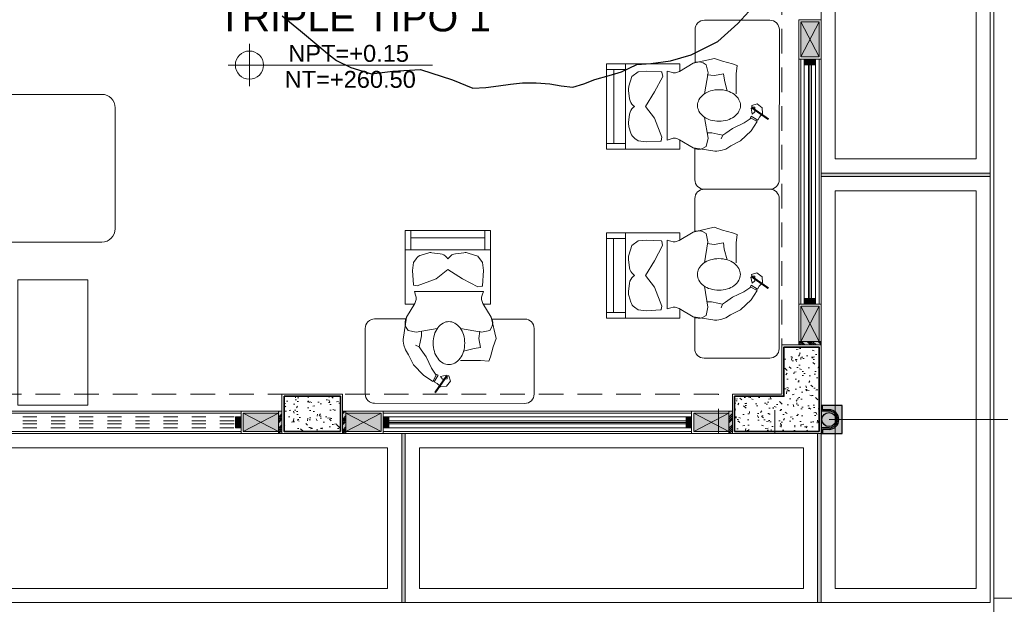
# Model space of a CAD drawing. Header units: millimetres. Extents: x -8931983 to 9630244, y 4 to 18563053.
# Tile 247 of 256: x 349150.82 to 349157.82, y 9281991.48 to 9281995.63. Entities that reach past the tile are written whole.
import ezdxf

# ---------------------------------------------------------------- set-up
doc = ezdxf.new("R2010")
doc.units = ezdxf.units.MM
for name, pattern in [('01 nivel$0$HIDDEN2', [0.1875, 0.125, -0.0625]), ('CONTINUA', [0]), ('DASHED2', [0.375, 0.25, -0.125])]:
    doc.linetypes.add(name, pattern=pattern)
for name, color, linetype, lineweight in [('.', 7, 'Continuous', 0), ('0_ CUNETAS', 151, 'Continuous', 5), ('0_MUROS 2 BAJOS', 150, 'Continuous', 9), ('0_PROYECCIONES 1', 1, 'DASHED2', 0), ('0_VANOS', 30, 'Continuous', 9), ('COLUMNAS', 3, 'Continuous', 35), ('COLUMNETAS TOP', 253, 'Continuous', 0), ('CUNETAS', 5, 'Continuous', 0), ('G-ANNO-DIMS', 7, 'Continuous', 5), ('JUNTAS DE DILATACIÓN', 160, 'CONTINUA', 9), ('MURO', 133, 'Continuous', 15), ('TARRAJEO', 32, 'Continuous', 0), ('TEXTO AMBIENTES', 7, 'Continuous', 30), ('vereda', 254, 'Continuous', 5)]:
    doc.layers.add(name, color=color, linetype=linetype, lineweight=lineweight)
for name, color, linetype, lineweight, true_color in [('0_COLUMNA ACHURADO', 250, 'Continuous', 0, 0x363636), ('0_TEXTURA PISOS', 252, 'Continuous', 0, 0x8c8c8c), ('LMOBILIARIO', 252, 'Continuous', 5, 0x898989), ('P_MOBILIARIO', 251, 'Continuous', 5, 0x6b6b6b), ('tuberia des. fluvial ftt', 169, 'Continuous', 0, 0x232d53)]:
    doc.layers.add(name, color=color, linetype=linetype, lineweight=lineweight, true_color=true_color)
doc.layers.add('C-TOPO', color=7, linetype='Continuous')
doc.styles.add('Arial_1', font='arial.ttf', dxfattribs={"height": 0.15})

# ---------------------------------------------------------------- blocks, each defined once
blk = doc.blocks.new('topooooo')
at = {"layer": 'C-TOPO', "color": 252, "linetype": 'Continuous', "lineweight": 25, "true_color": 0x939598, "elevation": 2.117999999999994, "flags": 128}
blk.add_lwpolyline([(-123.0279999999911, -145.1520872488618), (-122.8589563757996, -145.1520872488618), (-122.6899127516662, -145.1520872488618), (-122.6085968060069, -145.15422825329), (-122.5279999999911, -145.1520872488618), (-122.418941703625, -145.1246642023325), (-122.2767531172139, -145.0652468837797), (-122.1710164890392, -144.9554210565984), (-122.0279999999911, -144.8214074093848), (-121.8076735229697, -144.7320444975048), (-121.6561540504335, -144.6858459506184), (-121.5888109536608, -144.6236224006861), (-121.5279999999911, -144.5573510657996), (-121.4700111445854, -144.493568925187), (-121.4106923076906, -144.4313076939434), (-121.3340558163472, -144.3705168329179), (-121.2564866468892, -144.3140000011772), (-121.1834900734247, -144.2725627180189), (-121.114322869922, -144.2276771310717), (-121.0691474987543, -144.1587187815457), (-121.0279999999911, -144.0855133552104), (-120.9690801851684, -143.9995675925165), (-120.9178916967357, -143.9241083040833), (-120.8928981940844, -143.8686461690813), (-120.8669084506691, -143.8140000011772), (-120.795843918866, -143.7452553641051), (-120.6994158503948, -143.642584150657), (-120.6135052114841, -143.5161069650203), (-120.5279999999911, -143.3216726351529), (-120.4989087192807, -143.132410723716), (-120.4912516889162, -142.9395875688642)], dxfattribs=at)
blk = doc.blocks.new('red drenaje')
at = {"layer": '0_ CUNETAS', "lineweight": 0}
for p, q in [((6.704970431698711, 111.0230318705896), (6.70497043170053, 73.49303185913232, -8.3450686e-09)), ((6.704970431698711, 73.52322699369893, -8.3383545e-09), (7.304970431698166, 73.52322699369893, -8.3383545e-09))]:
    blk.add_line(p, q, dxfattribs=at)
at = {"layer": '0_ CUNETAS', "linetype": '01 nivel$0$HIDDEN2', "lineweight": 0}
blk.add_line((6.70497043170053, 73.49303185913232, -8.3450686e-09), (6.70497043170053, 70.62810567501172), dxfattribs=at)
blk = doc.blocks.new('columnas 2do bloque')
at = {"layer": '0_COLUMNA ACHURADO'}
h = blk.add_hatch(dxfattribs=at)
h.set_pattern_fill('AR-CONC', color=256, scale=0.00088, angle=90.00000000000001)
h.set_pattern_definition([(140, (-11266.28227246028, -3122.657211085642), (0.0140263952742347, 0.1603225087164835), [0.016764, -0.184404]), (85.00000000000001, (-11266.28227246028, -3122.657211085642), (-0.1681300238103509, -0.0310142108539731), [0.0134112, -0.1475237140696]), (190.4514447, (-11266.2811035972, -3122.643850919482), (-0.1541036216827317, 0.1293082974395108), [0.014247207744, -0.156719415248]), (136.1842, (-11266.32697646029, -3122.657211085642), (0.0369972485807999, 0.2385495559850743), [0.025146, -0.2766059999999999]), (186.63555761, (-11266.32389338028, -3122.637331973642), (-0.2177349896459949, 0.2089156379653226), [0.0213708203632, -0.2350793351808]), (81.18415117, (-11266.32697646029, -3122.657211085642), (-0.2177349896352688, 0.2089156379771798), [0.0201167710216, -0.2212845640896]), (111, (-11266.31580046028, -3122.634859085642), (0.0899933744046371, 0.1334206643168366), [0.016764, -0.184404]), (56.00000000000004, (-11266.31580046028, -3122.634859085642), (-0.1620854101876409, 0.0543857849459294), [0.0134112, -0.1475232]), (161.451445, (-11266.30830101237, -3122.623740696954), (-0.0720920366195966, 0.1878064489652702), [0.014247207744, -0.1567191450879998]), (127.5, (-11266.28227246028, -3122.657211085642), (-0.0744084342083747, 0.0027179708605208), [0, -0.14573504, 0, -0.1497584, 0, -0.148082]), (97.49999999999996, (-11266.28227246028, -3122.657211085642), (-0.0881589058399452, 0.0588013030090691), [0, -0.08538464, 0, -0.14238224, 0, -0.0564388]), (57.50000000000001, (-11266.28227246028, -3122.707056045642), (0.0050412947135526, 0.1193197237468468), [0, -0.05588, 0, -0.1743456, 0, -0.2313432]), (47.5, (-11266.28227246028, -3122.729408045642), (-0.0223753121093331, 0.1303536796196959), [0, -0.072644, 0, -0.11578336, 0, -0.1642872])])
h.paths.add_polyline_path([(-0.6149999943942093, -35.11500001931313), (-0.0150000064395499, -35.11500001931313), (-0.0149999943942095, -34.51500001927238), (-0.2649999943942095, -34.51500001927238), (-0.2650000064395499, -34.86500001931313), (-0.6149999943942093, -34.86500001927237)])
h = blk.add_hatch(dxfattribs=at)
h.set_pattern_fill('AR-CONC', color=256, scale=0.00088, angle=90.00000000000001)
h.set_pattern_definition([(140, (-11258.03227244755, -3133.207211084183), (0.0140263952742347, 0.1603225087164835), [0.016764, -0.184404]), (85.00000000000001, (-11258.03227244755, -3133.207211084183), (-0.1681300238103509, -0.0310142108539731), [0.0134112, -0.1475237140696]), (190.4514447, (-11258.03110358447, -3133.193850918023), (-0.1541036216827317, 0.1293082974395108), [0.014247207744, -0.156719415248]), (136.1842, (-11258.07697644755, -3133.207211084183), (0.0369972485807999, 0.2385495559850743), [0.025146, -0.2766059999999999]), (186.63555761, (-11258.07389336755, -3133.187331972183), (-0.2177349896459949, 0.2089156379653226), [0.0213708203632, -0.2350793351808]), (81.18415117, (-11258.07697644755, -3133.207211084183), (-0.2177349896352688, 0.2089156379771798), [0.0201167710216, -0.2212845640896]), (111, (-11258.06580044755, -3133.184859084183), (0.0899933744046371, 0.1334206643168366), [0.016764, -0.184404]), (56.00000000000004, (-11258.06580044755, -3133.184859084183), (-0.1620854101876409, 0.0543857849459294), [0.0134112, -0.1475232]), (161.451445, (-11258.05830099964, -3133.173740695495), (-0.0720920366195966, 0.1878064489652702), [0.014247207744, -0.1567191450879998]), (127.5, (-11258.03227244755, -3133.207211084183), (-0.0744084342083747, 0.0027179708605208), [0, -0.14573504, 0, -0.1497584, 0, -0.148082]), (97.49999999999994, (-11258.03227244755, -3133.207211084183), (-0.0881589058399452, 0.0588013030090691), [0, -0.08538464, 0, -0.14238224, 0, -0.0564388]), (57.50000000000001, (-11258.03227244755, -3133.257056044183), (0.0050412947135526, 0.1193197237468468), [0, -0.05588, 0, -0.1743456, 0, -0.2313432]), (47.5, (-11258.03227244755, -3133.279408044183), (-0.0223753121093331, 0.1303536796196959), [0, -0.072644, 0, -0.11578336, 0, -0.1642872])])
h.paths.add_polyline_path([(-3.814999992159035, -34.86500001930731), (-3.414999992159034, -34.86500001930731), (-3.414999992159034, -35.1150000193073), (-3.814999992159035, -35.1150000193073)])
at = {"layer": 'COLUMNAS', "color": 6}
for points, elevation in [([(-0.6149999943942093, -35.11500001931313), (-0.0150000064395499, -35.11500001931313), (-0.0149999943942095, -34.51500001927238), (-0.2649999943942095, -34.51500001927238), (-0.2650000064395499, -34.86500001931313), (-0.6149999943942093, -34.86500001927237)], 5.0845301e-09), ([(-3.814999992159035, -34.86500001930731), (-3.414999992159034, -34.86500001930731), (-3.414999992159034, -35.1150000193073), (-3.814999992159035, -35.1150000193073)], -20.54863759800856)]:
    blk.add_lwpolyline(points, close=True, dxfattribs=dict(at, elevation=elevation))
at = {"layer": 'TARRAJEO'}
for points, elevation in [([(-0.6299999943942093, -35.13000001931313), (-6.7406835e-09, -35.13000001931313), (5.906924e-09, -34.50000001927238), (-0.2799999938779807, -34.50000001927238), (-0.2800000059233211, -34.85000001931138), (-0.6299999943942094, -34.85000001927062)], 5.0845301e-09), ([(-3.829999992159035, -34.85000001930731), (-3.399999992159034, -34.85000001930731), (-3.399999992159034, -35.13000001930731), (-3.829999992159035, -35.13000001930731)], -20.54863759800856)]:
    blk.add_lwpolyline(points, close=True, dxfattribs=dict(at, elevation=elevation))
blk = doc.blocks.new('*U1063')
at = {"linetype": 'Continuous', "lineweight": 0, "true_color": 0xbebebe}
for points in [[(3037.252435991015, 1360.543106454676), (3037.212435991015, 1360.543106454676), (3037.212435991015, 1360.463106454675), (3037.252435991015, 1360.463106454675)], [(3039.402435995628, 1360.543106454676), (3039.362435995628, 1360.543106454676), (3039.362435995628, 1360.463106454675), (3039.402435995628, 1360.463106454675)]]:
    blk.add_hatch(color=9, dxfattribs=at).paths.add_polyline_path(points)
at = {"layer": '0_VANOS', "linetype": 'Continuous'}
for p, q in [((3037.252435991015, 1360.513106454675), (3039.362435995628, 1360.513106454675)), ((3037.252435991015, 1360.503106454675), (3039.362435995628, 1360.503106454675)), ((3037.252435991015, 1360.493106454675), (3039.362435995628, 1360.493106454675))]:
    blk.add_line(p, q, dxfattribs=at)
for points in [[(3037.212435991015, 1360.543106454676), (3037.212435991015, 1360.463106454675), (3037.252435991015, 1360.463106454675), (3037.252435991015, 1360.543106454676)], [(3037.252435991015, 1360.543106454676), (3039.362435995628, 1360.543106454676), (3039.362435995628, 1360.463106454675), (3037.252435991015, 1360.463106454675)], [(3039.362435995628, 1360.543106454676), (3039.362435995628, 1360.463106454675), (3039.402435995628, 1360.463106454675), (3039.402435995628, 1360.543106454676)]]:
    blk.add_lwpolyline(points, close=True, dxfattribs=at)
blk = doc.blocks.new('*U1058')
at = {"linetype": 'Continuous', "lineweight": 0, "true_color": 0xbebebe}
for points in [[(3037.252435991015, 1360.543106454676), (3037.212435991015, 1360.543106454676), (3037.212435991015, 1360.463106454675), (3037.252435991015, 1360.463106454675)], [(3038.952435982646, 1360.543106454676), (3038.912435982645, 1360.543106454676), (3038.912435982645, 1360.463106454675), (3038.952435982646, 1360.463106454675)]]:
    blk.add_hatch(color=9, dxfattribs=at).paths.add_polyline_path(points)
at = {"layer": '0_VANOS', "linetype": 'Continuous'}
for p, q in [((3037.252435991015, 1360.513106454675), (3038.912435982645, 1360.513106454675)), ((3037.252435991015, 1360.503106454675), (3038.912435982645, 1360.503106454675)), ((3037.252435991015, 1360.493106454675), (3038.912435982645, 1360.493106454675))]:
    blk.add_line(p, q, dxfattribs=at)
for points in [[(3037.212435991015, 1360.543106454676), (3037.212435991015, 1360.463106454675), (3037.252435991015, 1360.463106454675), (3037.252435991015, 1360.543106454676)], [(3037.252435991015, 1360.543106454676), (3038.912435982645, 1360.543106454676), (3038.912435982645, 1360.463106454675), (3037.252435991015, 1360.463106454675)], [(3038.912435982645, 1360.543106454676), (3038.912435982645, 1360.463106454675), (3038.952435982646, 1360.463106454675), (3038.952435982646, 1360.543106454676)]]:
    blk.add_lwpolyline(points, close=True, dxfattribs=at)
blk = doc.blocks.new('*U1062')
at = {"linetype": 'Continuous', "true_color": 0xbebebe}
for points in [[(3032.131410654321, 1351.188780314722), (3032.131410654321, 1351.268780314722), (3032.171410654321, 1351.268780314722), (3032.171410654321, 1351.188780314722)], [(3034.681410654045, 1351.188780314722), (3034.681410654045, 1351.268780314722), (3034.721410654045, 1351.268780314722), (3034.721410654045, 1351.188780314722)]]:
    blk.add_hatch(color=9, dxfattribs=at).paths.add_polyline_path(points)
at = {"layer": '0_VANOS', "linetype": 'Continuous'}
for p, q in [((3032.131410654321, 1351.268780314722), (3032.171410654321, 1351.268780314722)), ((3032.131410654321, 1351.268780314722), (3032.131410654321, 1351.188780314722)), ((3032.171410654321, 1351.268780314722), (3032.171410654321, 1351.188780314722)), ((3034.681410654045, 1351.188780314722), (3034.681410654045, 1351.268780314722)), ((3034.681410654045, 1351.268780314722), (3034.721410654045, 1351.268780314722)), ((3034.721410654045, 1351.268780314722), (3034.721410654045, 1351.188780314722)), ((3032.171410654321, 1351.188780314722), (3032.131410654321, 1351.188780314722)), ((3034.721410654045, 1351.188780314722), (3034.681410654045, 1351.188780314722))]:
    blk.add_line(p, q, dxfattribs=at)
at = {"layer": '0_VANOS', "linetype": '01 nivel$0$HIDDEN2', "ltscale": 0.5}
for p, q in [((3032.170780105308, 1351.268780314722), (3034.680780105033, 1351.268780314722)), ((3032.171410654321, 1351.238780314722), (3034.681410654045, 1351.238780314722)), ((3032.171410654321, 1351.218780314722), (3034.681410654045, 1351.218780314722)), ((3032.171410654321, 1351.188780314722), (3034.681410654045, 1351.188780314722))]:
    blk.add_line(p, q, dxfattribs=at)
at = {"layer": '0_VANOS', "linetype": '01 nivel$0$HIDDEN2'}
blk.add_line((3034.681410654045, 1351.268780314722), (3034.721410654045, 1351.268780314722), dxfattribs=at)
blk = doc.blocks.new('Cotas de elevación - M_Cota de elevación - Destino rellenado-517392-Nivel 1')
at = {"layer": 'G-ANNO-DIMS'}
for p, q in [((0, -0.0015), (0, 0.0015)), ((-0.0015, 0), (0.013, 0))]:
    blk.add_line(p, q, dxfattribs=at)
blk.add_circle((0, 0), 0.001, dxfattribs=at)
blk = doc.blocks.new('montante')
at = {"linetype": 'Continuous', "true_color": 0xffffff}
blk.add_hatch(color=7, dxfattribs=at).paths.add_polyline_path([(-0.0945478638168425, 0.0999999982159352), (-0.0945478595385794, -0.1000000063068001), (0.0554521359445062, -0.1000000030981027), (0.0554521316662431, 0.1000000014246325)])
at = {"layer": '0_MUROS 2 BAJOS', "lineweight": 30}
blk.add_lwpolyline([(-0.0945478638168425, 0.0999999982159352), (-0.0945478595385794, -0.1000000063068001), (0.0554521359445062, -0.1000000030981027), (0.0554521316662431, 0.1000000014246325)], close=True, dxfattribs=at)
at = {"layer": 'tuberia des. fluvial ftt', "color": 6, "lineweight": 30}
for p, q in [((-1.5133992e-09, 0.0700000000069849), (0.045457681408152, 0.0700000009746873)), ((0.045457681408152, 0.0700000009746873), (0.045457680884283, 0.0949999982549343)), ((-1.3096724e-09, 0.0600000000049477), (0.0554576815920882, 0.0600000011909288)), ((1.2805685e-09, -0.0599999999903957), (0.0554576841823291, -0.0599999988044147)), ((1.4842954e-09, -0.069999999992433), (0.0454576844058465, -0.0699999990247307)), ((0.0454576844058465, -0.0699999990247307), (0.0454576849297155, -0.0950000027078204))]:
    blk.add_line(p, q, dxfattribs=at)
at = {"layer": 'tuberia des. fluvial ftt', "color": 4, "lineweight": 30}
blk.add_circle((0, 0), 0.05, dxfattribs=at)
at = {"layer": 'tuberia des. fluvial ftt', "color": 6, "lineweight": 30}
for centre, radius, start, end in [((0, 7.276e-12), 0.0699999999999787, 90.00000122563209, 270.0000012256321), ((0.0504576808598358, 0.0949999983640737), 0.0049999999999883, 1.2256320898e-06, 180.0000012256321), ((0, 7.276e-12), 0.06, 90.00000122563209, 270.0000012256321), ((0.0504576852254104, -0.095000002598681), 0.0049999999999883, 180.0000012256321, 1.2256320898e-06)]:
    blk.add_arc(centre, radius, start, end, dxfattribs=at)
blk = doc.blocks.new('escritorio dormitorios')
at = {"layer": 'LMOBILIARIO', "linetype": 'ByBlock', "lineweight": 0}
for p, q in [((-0.6719566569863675, 0.4277131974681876, -11.93087791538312), (0.394994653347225, 0.4286747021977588, -80.12250241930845)), ((-0.7384933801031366, -0.1047885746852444, -80.12250241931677), (-0.7384933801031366, 0.3611764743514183, -80.12250241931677)), ((0.4615313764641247, 0.3621379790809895, -148.3141269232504), (0.4615313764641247, -0.1038270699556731, -148.3141269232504)), ((0.4010044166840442, -0.1700918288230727, -167.5125519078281), (0.1628920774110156, -0.1700918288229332, -167.5125519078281))]:
    blk.add_line(p, q, dxfattribs=at)
at = {"layer": 'LMOBILIARIO', "lineweight": 0}
for p, q in [((-0.3951270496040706, 0.1532118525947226), (-0.323329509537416, 0.228572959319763)), ((-0.323329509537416, 0.228572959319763), (-0.2575105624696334, 0.2716321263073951)), ((-0.2335659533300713, 0.2273609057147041), (-0.2670690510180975, 0.1783140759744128)), ((-0.2575105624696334, 0.2716321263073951), (-0.2335659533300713, 0.2273609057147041)), ((-0.253918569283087, 0.2632566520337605), (-0.2491332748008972, 0.2752198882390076)), ((-0.2491332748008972, 0.2752198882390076), (-0.2192040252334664, 0.2285548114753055)), ((-0.2192040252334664, 0.2285548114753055), (-0.2359585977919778, 0.2213792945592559)), ((-0.4298234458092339, 0.0838263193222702), (-0.3951270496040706, 0.1532118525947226)), ((-0.2670690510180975, 0.1783140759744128), (-0.3065507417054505, 0.0969653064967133)), ((-0.3065507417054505, 0.0969653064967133), (-0.3400538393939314, 0.0479184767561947)), ((-0.3556090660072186, 0.0263858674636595), (-0.3807409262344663, 0.0156225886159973)), ((-0.3400538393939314, 0.0479184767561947), (-0.3556090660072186, 0.0263858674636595)), ((-0.4454623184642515, -0.1834959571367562), (-0.4690877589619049, -0.0268372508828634)), ((-0.4466528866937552, -0.1120601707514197), (-0.4344691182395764, -0.0901404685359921)), ((-0.4344691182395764, -0.0901404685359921), (-0.3764582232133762, -0.0772556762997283)), ((-0.3764582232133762, -0.0772556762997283), (-0.2282081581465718, -0.1030252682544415)), ((0.0876289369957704, -0.0772556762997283), (-0.060621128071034, -0.1030252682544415)), ((0.1456398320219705, -0.0901404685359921), (0.0876289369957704, -0.0772556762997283)), ((0.1578236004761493, -0.1120601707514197), (0.1456398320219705, -0.0901404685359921)), ((-0.3869226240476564, -0.281012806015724), (-0.4454623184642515, -0.1834959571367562)), ((0.0980933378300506, -0.281012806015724), (0.1566330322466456, -0.1834959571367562)), ((-0.4538060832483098, -0.2769700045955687), (-0.4538060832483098, -0.7988042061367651)), ((-0.3893495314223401, -0.2769700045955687), (-0.4538060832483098, -0.2769700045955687)), ((0.1520854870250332, -0.2769700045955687), (0.100520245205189, -0.2769700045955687)), ((0.1520854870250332, -0.7988042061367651), (0.1520854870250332, -0.2769700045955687)), ((-0.3893495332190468, -0.3671635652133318), (-0.3804069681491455, -0.3403494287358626)), ((0.1005202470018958, -0.3671635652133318), (0.0915776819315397, -0.3403494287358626)), ((-0.396229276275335, -0.4131937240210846), (-0.4022408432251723, -0.5153387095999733)), ((-0.393979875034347, -0.4106089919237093), (-0.3700125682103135, -0.4058179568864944)), ((0.1005202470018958, -0.3671635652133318), (-0.3893495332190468, -0.3671635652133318)), ((-0.3893495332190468, -0.3671635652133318), (0.1005202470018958, -0.3671635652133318)), ((-0.3700125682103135, -0.4058179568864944), (-0.2346538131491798, -0.4573571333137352)), ((-0.0477298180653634, -0.4573571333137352), (0.061846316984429, -0.3993755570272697)), ((0.061846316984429, -0.3993755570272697), (0.0919523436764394, -0.4053937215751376)), ((0.0942017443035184, -0.4079784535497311), (0.1005202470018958, -0.5153387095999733)), ((-0.2346538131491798, -0.4573571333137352), (-0.1508602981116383, -0.521781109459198)), ((-0.1508602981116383, -0.521781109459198), (-0.0477298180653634, -0.4573571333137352)), ((-0.4022408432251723, -0.5153387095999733), (-0.3957951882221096, -0.573320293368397)), ((0.1005202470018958, -0.5153387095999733), (0.0940745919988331, -0.573320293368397)), ((-0.3957951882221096, -0.573320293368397), (-0.3775999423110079, -0.5987807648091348)), ((-0.3404979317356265, -0.6255116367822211), (-0.2944137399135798, -0.6396842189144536)), ((-0.1585240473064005, -0.6086647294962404), (-0.1508602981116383, -0.5990898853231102)), ((-0.143196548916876, -0.6086647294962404), (-0.1508602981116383, -0.5990898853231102)), ((0.061846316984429, -0.6184170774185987), (-0.0073068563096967, -0.6396842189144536)), ((0.0940745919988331, -0.573320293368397), (0.061846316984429, -0.6184170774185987)), ((-0.4538060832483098, -0.6635138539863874), (0.1520854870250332, -0.6635138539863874)), ((-0.4143083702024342, -0.6635138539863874), (-0.4143083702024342, -0.7988042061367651)), ((-0.2645745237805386, -0.6422877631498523), (-0.2054146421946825, -0.634896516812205)), ((-0.0371460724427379, -0.6422877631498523), (-0.096305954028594, -0.634896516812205)), ((0.1105779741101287, -0.6635138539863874), (0.1105779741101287, -0.7988042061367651)), ((-0.4143083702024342, -0.7472650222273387), (0.1105779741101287, -0.7472650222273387)), ((-0.4538060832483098, -0.7988042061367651), (0.1520854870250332, -0.7988042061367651))]:
    blk.add_line(p, q, dxfattribs=at)
at = {"layer": 'LMOBILIARIO', "lineweight": 0, "const_width": 0.0140192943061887}
blk.add_lwpolyline([(-0.1571195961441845, 0.2297280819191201), (-0.2425651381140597, 0.3520430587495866)], dxfattribs=at)
at = {"layer": 'LMOBILIARIO', "lineweight": 0}
for points in [[(-0.2491332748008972, 0.2752198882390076), (-0.2266272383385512, 0.2869100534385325), (-0.2005696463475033, 0.310062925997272), (-0.1600287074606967, 0.3064375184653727), (-0.1325128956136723, 0.2702492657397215), (-0.1433653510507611, 0.232620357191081), (-0.1556723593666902, 0.2333461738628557), (-0.1556760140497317, 0.2543325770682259), (-0.1889771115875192, 0.2550620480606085), (-0.2049003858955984, 0.2362494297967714), (-0.1621867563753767, 0.2275579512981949)], [(-0.4298234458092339, 0.0838263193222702), (-0.4532489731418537, 0.0486647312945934), (-0.4638081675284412, 0.0134852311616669), (-0.4690877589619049, -0.0146583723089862), (-0.4690877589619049, -0.0304891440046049)], [(0.1566330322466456, -0.1834959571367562), (0.1907594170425, -0.032158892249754), (0.1714224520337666, 0.0258226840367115), (0.1520854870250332, 0.096689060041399), (0.1391941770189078, 0.1289010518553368), (0.0811832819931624, 0.1224586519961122), (0.0231723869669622, 0.1224586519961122), (-0.060621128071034, 0.1224586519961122)], [(-0.3556090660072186, 0.0263858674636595), (-0.3476571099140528, -0.0076224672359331), (-0.3388577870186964, -0.0515968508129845), (-0.3388577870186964, -0.0832584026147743)], [(-0.0412841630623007, 0.0580346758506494), (0.0360636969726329, 0.0387074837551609), (0.0811832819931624, 0.0322650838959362), (0.068291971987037, -0.032158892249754), (0.0747376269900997, -0.0836980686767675)]]:
    blk.add_lwpolyline(points, dxfattribs=at)
blk.add_lwpolyline([(-0.2563615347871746, 0, 0.0740504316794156), (-0.2473756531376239, -0.060341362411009, 0.0848007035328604), (-0.2234530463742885, -0.10804206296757, 0.1063356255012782), (-0.1850926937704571, -0.1420183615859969, 0.1289554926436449), (-0.1440049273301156, -0.1527945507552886, 0.1289554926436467), (-0.1029171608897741, -0.1420183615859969, 0.1063356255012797), (-0.0645568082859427, -0.10804206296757, 0.0848007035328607), (-0.0406342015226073, -0.060341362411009, 0.0740504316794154), (-0.0316483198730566, 0, 0.0740504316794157), (-0.0406342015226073, 0.0603413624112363, 0.0848007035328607), (-0.0645568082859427, 0.10804206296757, 0.1063356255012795), (-0.1029171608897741, 0.1420183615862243, 0.1289554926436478), (-0.1440049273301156, 0.152794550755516, 0.1289554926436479), (-0.1850926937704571, 0.1420183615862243, 0.106335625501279), (-0.2234530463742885, 0.10804206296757, 0.0848007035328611), (-0.2473756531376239, 0.0603413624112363, 0.0740504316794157)], format="xyb", close=True, dxfattribs=at)
at = {"layer": 'LMOBILIARIO', "linetype": 'ByBlock', "lineweight": 0, "elevation": -80.12250241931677}
blk.add_lwpolyline([(-0.4512819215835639, -0.171325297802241), (-0.6719566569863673, -0.171325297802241, -0.4142135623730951), (-0.7384933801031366, -0.1047885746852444)], format="xyb", dxfattribs=at)
at = {"layer": 'LMOBILIARIO', "linetype": 'ByBlock', "lineweight": 0}
for centre, start, end in [((-0.6719566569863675, 0.3611764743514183, -11.93087791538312), 90, 180.0000000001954), ((0.3949946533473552, 0.3621379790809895, -80.12250241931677), 359.9999999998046, 90), ((0.3949946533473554, -0.1038270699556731, -148.3141269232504), 270, 0)]:
    blk.add_arc(centre, 0.0665367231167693, start, end, dxfattribs=at)
at = {"layer": 'LMOBILIARIO', "lineweight": 0}
for centre, radius, start, end in [((-0.384246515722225, -0.1467479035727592), 0.0713988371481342, 150.9331010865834, 210.9765361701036), ((0.0954172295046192, -0.1467479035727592), 0.0713988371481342, 329.0234638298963, 29.06689891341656), ((-0.4481384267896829, -0.317760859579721), 0.0713988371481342, 341.556360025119, 30.97653617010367), ((0.159309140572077, -0.317760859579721), 0.0713988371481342, 149.0234638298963, 198.4436399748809), ((-0.3934302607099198, -0.4133584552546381), 0.0028038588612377, 101.3043551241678, 176.6318409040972), ((0.0914027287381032, -0.4081431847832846), 0.0028038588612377, 3.3681590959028, 78.695632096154), ((0.0914027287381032, -0.4081431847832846), 0.0028038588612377, 3.3681590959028, 78.695632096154), ((-0.3195102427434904, -0.557267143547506), 0.0713988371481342, 215.5513769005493, 252.9054138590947), ((-0.2142661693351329, -0.5640484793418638), 0.0713988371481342, 277.1214509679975, 321.3260597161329), ((-0.0874544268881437, -0.5640484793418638), 0.0713988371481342, 218.6739402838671, 262.8785490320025), ((-0.2734260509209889, -0.571439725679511), 0.0713988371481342, 252.9054138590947, 277.1214509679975), ((-0.0282945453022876, -0.571439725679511), 0.0713988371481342, 262.8785490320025, 287.0945861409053)]:
    blk.add_arc(centre, radius, start, end, dxfattribs=at)
blk = doc.blocks.new('CAMA DE PLAZA Y MEDIA')
at = {"layer": 'LMOBILIARIO', "linetype": 'ByBlock', "lineweight": 0}
for p, q in [((-2.463999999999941, -0.4739999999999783), (-2.463999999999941, 0.5760000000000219)), ((-2.40000000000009, 0.5760000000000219), (-2.463999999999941, 0.5760000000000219)), ((-2.40000000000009, -0.4739999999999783), (-2.40000000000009, 0.5760000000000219)), ((-2.304000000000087, 0.5760000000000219), (-0.5960000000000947, 0.5760000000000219)), ((-1.971999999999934, 0.5760000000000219), (-1.971999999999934, 0.0311116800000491)), ((-1.747999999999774, 0.5760000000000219), (-1.747999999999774, -0.2980000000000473)), ((-2.035999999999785, 0.4800000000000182), (-2.335999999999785, 0.4800000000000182)), ((-2.335999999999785, -0.3739999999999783), (-2.335999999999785, 0.4800000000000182)), ((-2.035999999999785, -0.3739999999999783), (-2.035999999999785, 0.4800000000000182)), ((-0.5000000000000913, 0.4800000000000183), (-0.500000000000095, -0.3779999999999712)), ((-1.600487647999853, -0.4739999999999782), (-1.881704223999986, -0.1401147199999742)), ((-2.335999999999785, -0.3739999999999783), (-2.035999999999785, -0.3739999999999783)), ((-2.40000000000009, -0.4739999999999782), (-2.463999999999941, -0.4739999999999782)), ((-0.596000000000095, -0.4739999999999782), (-2.304000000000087, -0.4739999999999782))]:
    blk.add_line(p, q, dxfattribs=at)
for centre, radius, start, end in [((-2.304000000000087, 0.4800000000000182), 0.096, 90, 180), ((-0.596000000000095, 0.4800000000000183), 0.096, 0, 90), ((-2.18600000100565, 0.7300000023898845), 0.2915475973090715, 239.0362431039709, 300.963756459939), ((-1.58799999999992, 0.1072591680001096), 0.384, 180, 220.1059299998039), ((-1.58799999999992, 0.0311116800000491), 0.384, 180, 193.3927959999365), ((-0.6947586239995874, 0.2437930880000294), 1.30221216, 193.3927959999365, 213.4501019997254), ((-2.186000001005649, -0.6240000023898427), 0.2915475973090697, 59.03624354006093, 120.9637568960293), ((-2.304000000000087, -0.3779999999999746), 0.096, 180, 270), ((-0.596000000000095, -0.3779999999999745), 0.096, 270, 0)]:
    blk.add_arc(centre, radius, start, end, dxfattribs=at)
blk = doc.blocks.new('BLOQUE EDF 07 PG')
at = {"layer": '.', "true_color": 0xadddf7, "transparency": 33554572}
h = blk.add_hatch(color=141, dxfattribs=at)
h.dxf.hatch_style = 1
h.paths.add_polyline_path([(-0.1599999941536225, -34.50000001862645), (-0.1599999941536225, -34.47500001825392), (5.8789738e-09, -34.47500001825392), (5.8789738e-09, -34.50000001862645)])
h = blk.add_hatch(color=141, dxfattribs=at)
h.dxf.hatch_style = 1
h.paths.add_polyline_path([(-3.829999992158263, -34.97000001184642), (-3.854999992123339, -34.97000001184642), (-3.854999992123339, -35.13000001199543), (-3.829999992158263, -35.13000001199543)])
h = blk.add_hatch(color=141, dxfattribs=at)
h.dxf.hatch_style = 1
h.paths.add_polyline_path([(-3.399999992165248, -34.97000001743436), (-3.374999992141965, -34.97000001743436), (-3.374999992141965, -35.13000001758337), (-3.399999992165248, -35.13000001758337)])
h = blk.add_hatch(color=141, dxfattribs=at)
h.dxf.hatch_style = 1
h.paths.add_polyline_path([(-0.6299999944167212, -34.97000001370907), (-0.6549999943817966, -34.97000001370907), (-0.6549999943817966, -35.13000001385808), (-0.6299999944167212, -35.13000001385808)])
at = {"layer": 'COLUMNETAS TOP', "true_color": 0xc0c0c0}
for points in [[(-0.1450000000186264, -32.45500002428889), (-0.1450000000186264, -32.20500002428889), (-0.0150000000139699, -32.20500002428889), (-0.0150000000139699, -32.45500002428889)], [(-0.1449999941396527, -34.47500001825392), (-0.1449999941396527, -34.22500001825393), (-0.0149999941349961, -34.22500001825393), (-0.0149999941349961, -34.47500001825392)], [(-3.854999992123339, -34.98500001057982), (-4.104999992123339, -34.98500001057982), (-4.104999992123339, -35.11500001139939), (-3.854999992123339, -35.11500001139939)], [(-3.374999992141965, -34.98500001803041), (-3.124999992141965, -34.98500001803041), (-3.124999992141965, -35.11500001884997), (-3.374999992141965, -35.11500001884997)], [(-0.9049999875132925, -34.98500001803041), (-0.6549999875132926, -34.98500001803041), (-0.6549999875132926, -35.11500001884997), (-0.9049999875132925, -35.11500001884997)]]:
    blk.add_hatch(color=9, dxfattribs=at).paths.add_polyline_path(points)
at = {"layer": 'JUNTAS DE DILATACIÓN'}
h = blk.add_hatch(dxfattribs=at)
h.set_pattern_fill('ANSI34', color=256, scale=0.0029, angle=90.09396363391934)
h.set_pattern_definition([(135.0939636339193, (1532.981894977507, -5621.445869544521), (-0.0389999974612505, -0.0391281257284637), []), (135.0939636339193, (1532.981873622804, -5621.432848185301), (-0.0389999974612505, -0.0391281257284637), []), (135.0939636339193, (1532.981852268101, -5621.41982682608), (-0.0389999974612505, -0.0391281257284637), []), (135.0939636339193, (1532.98183091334, -5621.406805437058), (-0.0389999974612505, -0.0391281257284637), [])])
h.paths.add_polyline_path([(-0.1599999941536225, -34.50000001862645), (-0.1599999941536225, -34.47500001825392), (5.8789738e-09, -34.47500001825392), (5.8789738e-09, -34.50000001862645)])
h = blk.add_hatch(dxfattribs=at)
h.set_pattern_fill('ANSI34', color=256, scale=0.0029, angle=0.0939636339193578)
h.set_pattern_definition([(45.09396363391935, (-5590.775869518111, -1568.111894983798), (-0.0391281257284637, 0.0389999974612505), []), (45.09396363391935, (-5590.762848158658, -1568.111873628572), (-0.0391281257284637, 0.0389999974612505), []), (45.09396363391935, (-5590.749826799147, -1568.111852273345), (-0.0391281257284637, 0.0389999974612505), []), (45.09396363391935, (-5590.736805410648, -1568.111830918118), (-0.0391281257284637, 0.0389999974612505), [])])
h.paths.add_polyline_path([(-3.829999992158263, -34.97000001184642), (-3.854999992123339, -34.97000001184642), (-3.854999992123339, -35.13000001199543), (-3.829999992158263, -35.13000001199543)])
h = blk.add_hatch(dxfattribs=at)
h.set_pattern_fill('ANSI34', color=256, scale=0.0029, angle=0.0939636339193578)
h.set_pattern_definition([(45.09396363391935, (-5603.175869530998, -1568.111894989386), (-0.0391281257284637, 0.0389999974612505), []), (45.09396363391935, (-5603.162848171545, -1568.111873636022), (-0.0391281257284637, 0.0389999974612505), []), (45.09396363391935, (-5603.149826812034, -1568.111852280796), (-0.0391281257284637, 0.0389999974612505), []), (45.09396363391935, (-5603.136805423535, -1568.111830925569), (-0.0391281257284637, 0.0389999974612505), [])])
h.paths.add_polyline_path([(-3.399999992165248, -34.97000001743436), (-3.374999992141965, -34.97000001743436), (-3.374999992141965, -35.13000001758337), (-3.399999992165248, -35.13000001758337)])
h = blk.add_hatch(dxfattribs=at)
h.set_pattern_fill('ANSI34', color=256, scale=0.0029, angle=0.0939636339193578)
h.set_pattern_definition([(45.09396363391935, (-5587.575869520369, -1568.111894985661), (-0.0391281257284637, 0.0389999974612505), []), (45.09396363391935, (-5587.562848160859, -1568.111873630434), (-0.0391281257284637, 0.0389999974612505), []), (45.09396363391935, (-5587.549826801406, -1568.111852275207), (-0.0391281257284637, 0.0389999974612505), []), (45.09396363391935, (-5587.536805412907, -1568.111830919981), (-0.0391281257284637, 0.0389999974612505), [])])
h.paths.add_polyline_path([(-0.6299999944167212, -34.97000001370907), (-0.6549999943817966, -34.97000001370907), (-0.6549999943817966, -35.13000001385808), (-0.6299999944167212, -35.13000001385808)])
at = {"layer": '0_PROYECCIONES 1', "ltscale": 0.7}
blk.add_lwpolyline([(-1.16415322e-08, -0.6299999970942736), (-0.2800000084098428, -0.6299999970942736), (-0.2799999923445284, -34.50000001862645), (4.4237822e-09, -34.50000001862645)], close=True, dxfattribs=at)
at = {"layer": '0_PROYECCIONES 1', "ltscale": 0.7, "elevation": 5.9324066e-09}
blk.add_lwpolyline([(-0.7300000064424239, -35.13000001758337), (-0.7300000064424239, -34.85000002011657), (-10.19999999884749, -34.85000001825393), (-10.19999999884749, -35.13000001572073)], close=True, dxfattribs=at)
at = {"layer": 'COLUMNETAS TOP'}
for p, q in [((-0.1450000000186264, -32.20500002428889, 5.3123799e-09), (-0.0149999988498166, -32.45500002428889, 5.3123799e-09)), ((-0.1449999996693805, -32.45500002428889, 5.3123799e-09), (-0.0149999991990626, -32.20500002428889, 5.3123799e-09)), ((-0.1449999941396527, -34.22500001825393, 6.7146857e-09), (-0.0149999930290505, -34.47500001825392, 6.7146857e-09)), ((-0.1449999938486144, -34.47500001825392, 6.7146857e-09), (-0.0149999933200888, -34.22500001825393, 6.7146857e-09)), ((-4.104999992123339, -34.98500001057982, -20.54863759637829), (-3.854999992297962, -35.11500001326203, -20.54863759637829)), ((-3.854999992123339, -34.98500001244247, -20.54863759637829), (-4.104999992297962, -35.11500001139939, -20.54863759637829)), ((-3.124999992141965, -34.98500001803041, -20.54863759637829), (-3.374999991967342, -35.11500001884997, -20.54863759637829)), ((-3.374999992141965, -34.98500001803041, -20.54863759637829), (-3.124999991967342, -35.11500001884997, -20.54863759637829)), ((-0.6549999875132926, -34.98500001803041, 6.7147994e-09), (-0.9049999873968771, -35.11500001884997, 6.7147994e-09)), ((-0.9049999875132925, -34.98500001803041, 6.7147994e-09), (-0.6549999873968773, -35.11500001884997, 6.7147994e-09))]:
    blk.add_line(p, q, dxfattribs=at)
for points, elevation in [([(-0.1450000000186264, -32.45500002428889), (-0.1450000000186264, -32.20500002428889), (-0.0150000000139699, -32.20500002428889), (-0.0150000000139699, -32.45500002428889)], 5.3124936e-09), ([(-0.1449999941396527, -34.47500001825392), (-0.1449999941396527, -34.22500001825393), (-0.0149999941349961, -34.22500001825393), (-0.0149999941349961, -34.47500001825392)], 6.7147994e-09), ([(-3.854999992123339, -34.98500001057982), (-4.104999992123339, -34.98500001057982), (-4.104999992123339, -35.11500001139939), (-3.854999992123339, -35.11500001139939)], -20.54863759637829), ([(-3.374999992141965, -34.98500001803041), (-3.124999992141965, -34.98500001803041), (-3.124999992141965, -35.11500001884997), (-3.374999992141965, -35.11500001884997)], -20.54863759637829), ([(-0.9049999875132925, -34.98500001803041), (-0.6549999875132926, -34.98500001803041), (-0.6549999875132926, -35.11500001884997), (-0.9049999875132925, -35.11500001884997)], 6.7147994e-09)]:
    blk.add_lwpolyline(points, close=True, dxfattribs=dict(at, elevation=elevation))
at = {"layer": 'JUNTAS DE DILATACIÓN'}
for points, elevation in [([(-0.1599999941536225, -34.50000001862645), (-0.1599999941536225, -34.47500001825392), (5.8789738e-09, -34.47500001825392), (5.8789738e-09, -34.50000001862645)], 6.7147994e-09), ([(-3.829999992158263, -34.97000001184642), (-3.854999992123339, -34.97000001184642), (-3.854999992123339, -35.13000001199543), (-3.829999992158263, -35.13000001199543)], -20.54863759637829), ([(-3.399999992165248, -34.97000001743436), (-3.374999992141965, -34.97000001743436), (-3.374999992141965, -35.13000001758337), (-3.399999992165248, -35.13000001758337)], -20.54863759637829), ([(-0.6299999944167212, -34.97000001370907), (-0.6549999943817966, -34.97000001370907), (-0.6549999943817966, -35.13000001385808), (-0.6299999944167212, -35.13000001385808)], 6.7147994e-09)]:
    blk.add_lwpolyline(points, close=True, dxfattribs=dict(at, elevation=elevation))
at = {"layer": 'LMOBILIARIO', "lineweight": 0, "elevation": -46.13818695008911}
blk.add_lwpolyline([(-5.704860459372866, -34.92832303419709), (-5.209077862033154, -34.92832303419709), (-5.209077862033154, -34.03832308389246), (-5.704860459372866, -34.03832308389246)], close=True, dxfattribs=at)
at = {"layer": 'MURO'}
for p, q in [((-0.1449999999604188, -34.21000001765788, -20.54863759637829), (-0.1450000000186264, -32.47000002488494, -20.54863759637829)), ((-0.0150316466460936, -34.21000001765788, -20.54863759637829), (-0.0150002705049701, -32.47000002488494, -20.54863759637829)), ((-0.1449698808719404, -34.22505792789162, 684.9345404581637), (-0.1449698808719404, -34.22500001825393, 684.9345404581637)), ((-6.709999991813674, -34.98503013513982, -20.54863759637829), (-4.119999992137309, -34.98503013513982, -20.54863759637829)), ((-3.109999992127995, -34.98500001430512, -20.54863759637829), (-0.9199999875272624, -34.98500001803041, -20.54863759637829)), ((-6.709999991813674, -35.11499790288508, -20.54863759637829), (-4.119999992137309, -35.11503852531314, -20.54863759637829)), ((-3.124999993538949, -35.11500001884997, -20.54863759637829), (-3.124999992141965, -35.11500001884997, -20.54863759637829)), ((-3.109999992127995, -35.11500043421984, -20.54863759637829), (-0.9199999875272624, -35.11497437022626, -20.54863759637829))]:
    blk.add_line(p, q, dxfattribs=at)
at = {"layer": 'TARRAJEO'}
for p, q in [((-0.1599999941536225, -34.21000001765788, 6.7147994e-09), (-0.1599999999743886, -32.19000002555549, -20.54863759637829)), ((-0.1599999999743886, -32.19000002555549, -20.54863759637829), (0, -32.19000002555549, -20.54863759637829)), ((0, -34.40000001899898, -20.54863759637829), (0, -32.19000002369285, -20.54863759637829)), ((-0.3300000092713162, -35.13000001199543, -20.54863759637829), (-0.3300000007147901, -34.96300001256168, -20.54863759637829)), ((-6.709999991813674, -34.97000000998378, 5.9324066e-09), (-4.119999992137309, -34.97000001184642, -20.54863759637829)), ((-3.109999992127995, -34.97000001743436, -20.54863759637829), (-0.9199999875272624, -34.97000001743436, -20.54863759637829)), ((-6.709999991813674, -35.13000001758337, 5.9324066e-09), (-4.119999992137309, -35.13000001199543, -20.54863759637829)), ((-3.109999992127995, -35.13000075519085, -20.54863759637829), (-0.9199999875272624, -35.1299699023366, 6.7147994e-09))]:
    blk.add_line(p, q, dxfattribs=at)
for points, elevation in [([(-0.1600000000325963, -32.47000002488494), (-0.1600000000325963, -32.19000002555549), (0, -32.19000002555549), (0, -32.47000002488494)], 5.3124936e-09), ([(-0.1599999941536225, -34.47500001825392), (-0.1599999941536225, -34.21000001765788), (5.8789738e-09, -34.21000001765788), (5.8789738e-09, -34.47500001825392)], 6.7147994e-09), ([(-3.854999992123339, -34.97000001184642), (-4.119999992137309, -34.97000001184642), (-4.119999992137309, -35.13000001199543), (-3.854999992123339, -35.13000001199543)], -20.54863759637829), ([(-3.374999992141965, -34.97000001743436), (-3.109999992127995, -34.97000001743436), (-3.109999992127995, -35.13000001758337), (-3.374999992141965, -35.13000001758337)], -20.54863759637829), ([(-0.9199999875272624, -34.97000001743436), (-0.6549999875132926, -34.97000001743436), (-0.6549999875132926, -35.13000001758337), (-0.9199999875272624, -35.13000001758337)], 6.7147994e-09)]:
    blk.add_lwpolyline(points, close=True, dxfattribs=dict(at, elevation=elevation))
at = {"xscale": -1, "rotation": 180}
blk.add_blockref('*U1062', (-3038.841410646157, 1316.178780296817, 5.9324066e-09), dxfattribs=at)
at = {"layer": '0_ CUNETAS', "color": 251, "lineweight": 0, "true_color": 0x636466, "rotation": 180}
blk.add_blockref('montante', (0.0554521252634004, -35.0300000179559, 6.7147994e-09), dxfattribs=at)
at = {"layer": '0_VANOS', "xscale": -1, "rotation": 270}
blk.add_blockref('*U1058', (-1360.583106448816, -3071.42243600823, 6.7147994e-09), dxfattribs=at)
at = {"layer": '0_VANOS', "xscale": -1}
blk.add_blockref('*U1063', (3036.292436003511, -1395.553106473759, 6.7147994e-09), dxfattribs=at)
at = {"layer": 'MURO'}
blk.add_blockref('columnas 2do bloque', (0, 0, 1.6302693e-09), dxfattribs=at)
at = {"layer": 'P_MOBILIARIO', "lineweight": 0, "xscale": -1}
for p, rotation in [((-0.7258619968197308, -32.65543926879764, -88.74026210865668), 270), ((-0.7268235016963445, -33.85546402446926, -20.54863760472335), 270), ((-2.500056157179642, -34.48726278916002, 25.47805256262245), 180)]:
    blk.add_blockref('escritorio dormitorios', p, dxfattribs=dict(at, rotation=rotation))
at = {"layer": 'P_MOBILIARIO', "lineweight": 0}
blk.add_blockref('CAMA DE PLAZA Y MEDIA', (-4.513703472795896, -33.29620955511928, -705.466404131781), dxfattribs=at)
at = {"layer": 'TEXTO AMBIENTES', "xscale": 99.99999999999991, "yscale": 99.99999999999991, "zscale": 99.99999999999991}
blk.add_blockref('Cotas de elevación - M_Cota de elevación - Destino rellenado-517392-Nivel 1', (-4.060637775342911, -32.51265975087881, -20.54863759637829), dxfattribs=at)
at = {"layer": 'TEXTO AMBIENTES', "insert": (-4.49066088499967, -31.74000072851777, -20.54863759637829), "char_height": 0.2, "width": 2.349898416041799, "attachment_point": 1, "style": 'Arial_1'}
blk.add_mtext('\\pxqc;HABITACIÓN TRIPLE TIPO 1', dxfattribs=at)
at = {"layer": 'TEXTO AMBIENTES', "char_height": 0.12, "width": 0.9021418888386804, "attachment_point": 1, "line_spacing_factor": 0.9417779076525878, "style": 'Arial_1'}
for s, insert in [('NPT=+0.15', (-3.784918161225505, -32.36926347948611, -20.54863759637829)), ('NT=+260.50', (-3.810740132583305, -32.55388469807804, -20.54863759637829))]:
    blk.add_mtext(s, dxfattribs=dict(at, insert=insert))
blk = doc.blocks.new('JUNTA VEREDA')
at = {"layer": '.', "true_color": 0x939598}
h = blk.add_hatch(dxfattribs=at)
h.set_pattern_fill('ANGLE', color=252)
h.set_pattern_definition([(0, (0, 0), (0, 6.985), [5.08, -1.905]), (90, (0, 0), (-6.985, 4e-16), [5.08, -1.905])])
h.paths.add_polyline_path([(-0.01331989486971, 1.200000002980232), (0.0120801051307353, 1.200000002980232), (0.0120801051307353, 0), (-0.01331989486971, 0)])
h = blk.add_hatch(color=252, dxfattribs=at)
h.dxf.hatch_style = 1
h.paths.add_polyline_path([(0.0120801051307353, 1.200000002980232), (-0.01331989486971, 1.200000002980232), (-0.01331989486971, 0), (0.0120801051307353, 0)])
at = {"layer": '0_TEXTURA PISOS'}
h = blk.add_hatch(dxfattribs=at)
h.set_pattern_fill('ANGLE', color=256)
h.set_pattern_definition([(0, (-5477.766061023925, -1210.968031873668), (0, 6.985), [5.08, -1.905]), (90, (-5477.766061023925, -1210.968031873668), (-6.985, 4e-16), [5.08, -1.905])])
h.paths.add_polyline_path([(-0.01331989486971, 1.200000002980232), (0.0120801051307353, 1.200000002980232), (0.0120801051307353, 0), (-0.01331989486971, 0)])
at = {"layer": 'vereda'}
blk.add_lwpolyline([(-0.01331989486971, 1.200000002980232), (0.0120801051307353, 1.200000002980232), (0.0120801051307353, 0), (-0.01331989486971, 0)], close=True, dxfattribs=at)
blk = doc.blocks.new('VERDA EDF 07 PGG')
at = {"layer": 'vereda'}
for points, elevation in [([(-13.23003001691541, 7.4505806e-09), (-13.23003001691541, -37.53000001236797), (-3.0018039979e-05, -37.53000001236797), (-3.0018039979e-05, 7.4505806e-09)], -20.54863760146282), ([(-7.179169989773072, -37.53000001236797), (-4.179169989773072, -37.53000001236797), (-4.179169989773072, -36.33000001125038), (-7.179169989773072, -36.33000001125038)], 5.0845301e-09), ([(-4.15376998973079, -37.53000001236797), (-1.225400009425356, -37.53000001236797), (-1.225400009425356, -36.33000001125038), (-4.15376998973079, -36.33000001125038)], 5.0845301e-09), ([(-7.079169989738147, -37.4300000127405), (-4.279169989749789, -37.4300000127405), (-4.279169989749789, -36.43000001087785), (-7.079169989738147, -36.43000001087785)], 5.0845301e-09), ([(-4.053769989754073, -37.43000001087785), (-1.325400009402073, -37.43000001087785), (-1.325400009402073, -36.43000001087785), (-4.053769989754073, -36.43000001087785)], 5.0845301e-09)]:
    blk.add_lwpolyline(points, close=True, dxfattribs=dict(at, elevation=elevation))
for points in [[(-8.5565262e-09, -34.47940008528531), (-8.5565262e-09, -31.47940008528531), (-1.200000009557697, -31.47940008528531), (-1.200000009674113, -34.47940008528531)], [(-0.1000000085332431, -34.37940008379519), (-0.1000000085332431, -31.57940008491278), (-1.10000000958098, -31.57940008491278), (-1.100000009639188, -34.37940008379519)], [(-8.5565262e-09, -37.53000001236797), (-8.5565262e-09, -34.50480009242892), (-1.200000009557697, -34.50480009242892), (-1.200000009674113, -37.53000001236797)], [(-0.1000000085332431, -37.4300000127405), (-0.1000000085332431, -34.60480009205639), (-1.10000000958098, -34.60480009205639), (-1.100000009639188, -37.4300000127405)]]:
    blk.add_lwpolyline(points, close=True, dxfattribs=at)
at = {"layer": 'vereda', "rotation": 90}
blk.add_blockref('JUNTA VEREDA', (-6.693881e-09, -34.49148019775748), dxfattribs=at)
at = {"layer": 'vereda'}
for p in [(-4.165850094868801, -37.53000001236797, 5.0845301e-09), (-1.212080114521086, -37.53001222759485, 6.7147994e-09)]:
    blk.add_blockref('JUNTA VEREDA', p, dxfattribs=at)

msp = doc.modelspace()

# ---------------------------------------------------------------- linework, layer by layer
at = {"layer": '0_ CUNETAS', "color": 251, "lineweight": 0, "true_color": 0x636466}
msp.add_line((349156.5701184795, 9281992.794418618), (349157.8396663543, 9281992.794418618), dxfattribs=at)

# ---------------------------------------------------------------- block references
at = {"layer": 'vereda', "rotation": 320.4010421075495}
msp.add_blockref('topooooo', (349340.0046675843, 9282029.08654123, 261.841), dxfattribs=at)

# ---------------------------------------------------------------- next in the draw order: block references
at = {"lineweight": 5}
msp.add_blockref('BLOQUE EDF 07 PG', (349156.5146963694, 9282027.82441095, -3.2605385e-09), dxfattribs=at)

# ---------------------------------------------------------------- next in the draw order: block references
msp.add_blockref('VERDA EDF 07 PGG', (349157.7146963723, 9282029.024410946, -3.2605385e-09), dxfattribs=at)
at = {"layer": 'CUNETAS', "color": 84, "lineweight": 30}
msp.add_blockref('red drenaje', (349151.0346959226, 9281918.001386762), dxfattribs=at)

doc.saveas('drawing.dxf')
